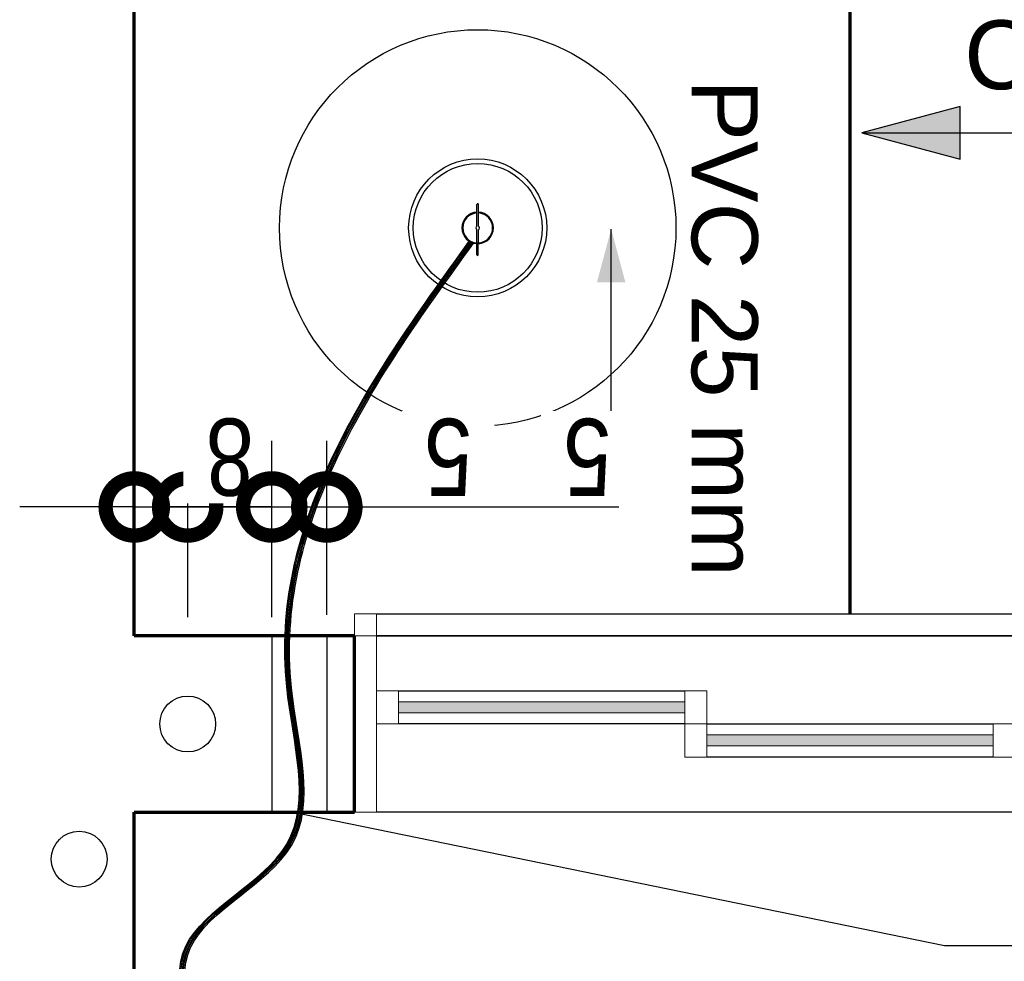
# Model space of a CAD drawing. Header units: millimetres. Extents: x -20654 to 2526, y -8238 to 977.
# Tile 80 of 219: x -10327.373 to -10326.479, y -4099.201 to -4098.345. Entities that reach past the tile are written whole.
import ezdxf

# ---------------------------------------------------------------- set-up
doc = ezdxf.new("R2010")
doc.units = ezdxf.units.MM
for name, color, linetype in [('01 CONTORNO_dwg', 252, 'Continuous'), ('CV-Condutos', 1, 'Continuous'), ('CV-Indicação coluna', 7, 'Continuous'), ('G-ANNO-TEXT', 7, 'Continuous'), ('G-IMPT', 8, 'Continuous'), ('P-PIPE-IDEN', 7, 'Continuous'), ('Simbolos', 7, 'Continuous')]:
    doc.layers.add(name, color=color, linetype=linetype)
doc.styles.add('Arial', font='arial.ttf', dxfattribs={"height": 100})
doc.styles.add('Arial_4', font='arial.ttf', dxfattribs={"width": 0.8, "height": 0.07})
doc.styles.add('Arial_5', font='arial.ttf', dxfattribs={"height": 0.0825})
doc.dimstyles.new('COTAS', dxfattribs={"dimscale": 0.3048, "dimtxt": 0.07, "dimasz": 0.341207, "dimexe": 0.19685, "dimexo": 0.0625, "dimgap": 0.032808, "dimtad": 3, "dimdec": 0, "dimlfac": 100, "dimzin": 0, "dimdsep": 46, "dimtxsty": 'Arial_4', "dimblk1": 'DOTSMALL', "dimblk2": 'DOTSMALL', "dimsah": 1, "dimcen": 0.09, "dimdle": 0.065617, "dimazin": 0, "dimtfac": 1, "dimtdec": 0, "dimtmove": 0, "dimatfit": 0, "dimfxl": 0.328084, "dimfxlon": 1, "dimtvp": 1, "dimtfill": 1, "dimtolj": 1, "dimtzin": 0, "dimarcsym": 2})

# ---------------------------------------------------------------- blocks, each defined once
blk = doc.blocks.new('_DotSmall')
at = {"color": 0, "linetype": 'ByBlock', "const_width": 0.5}
blk.add_lwpolyline([(-0.0625, 0, 1), (0.0625, 0, 1)], format="xyb", close=True, dxfattribs=at)
blk = doc.blocks.new('*D118')
at = {"color": 0, "lineweight": -2, "ltscale": 2, "transparency": 16777216}
for p, q in [((-10327.26889, -4098.88597), (-10327.26889, -4098.72794)), ((-10327.22036, -4098.88794), (-10327.22036, -4098.72794)), ((-10327.26889, -4098.78794), (-10327.37289, -4098.78794)), ((-10327.26889, -4098.78794), (-10327.22036, -4098.78794)), ((-10327.22036, -4098.78794), (-10326.95523, -4098.78794))]:
    blk.add_line(p, q, dxfattribs=at)
at = {"layer": 'Defpoints', "color": 0, "ltscale": 2, "transparency": 16777216}
for p in [(-10327.22036, -4098.78794), (-10327.26889, -4098.90502), (-10327.22036, -4098.98502)]:
    blk.add_point(p, dxfattribs=at)
at = {"color": 0, "lineweight": -2, "ltscale": 2, "transparency": 16777216, "xscale": 0.104, "yscale": 0.104, "zscale": 0.104}
blk.add_blockref('_DotSmall', (-10327.26889, -4098.78794), dxfattribs=at)
at = {"color": 0, "lineweight": -2, "ltscale": 2, "transparency": 16777216, "xscale": 0.104, "yscale": 0.104, "zscale": 0.104, "rotation": 180}
blk.add_blockref('_DotSmall', (-10327.22036, -4098.78794), dxfattribs=at)
at = {"color": 0, "ltscale": 2, "transparency": 16777216, "insert": (-10326.98379, -4098.74235), "char_height": 0.07, "attachment_point": 5, "rotation": 180, "style": 'Arial_4', "bg_fill": 3, "box_fill_scale": 1.1, "bg_fill_color": 256, "bg_fill_true_color": 13158600, "bg_fill_transparency": 0}
blk.add_mtext('\\A1;5', dxfattribs=at)
blk = doc.blocks.new('*D119')
at = {"color": 0, "lineweight": -2, "ltscale": 2, "transparency": 16777216}
for p, q in [((-10327.22036, -4098.88794), (-10327.22036, -4098.72794)), ((-10327.14402, -4098.88794), (-10327.14402, -4098.72794)), ((-10327.24036, -4098.78794), (-10327.12402, -4098.78794))]:
    blk.add_line(p, q, dxfattribs=at)
at = {"layer": 'Defpoints', "color": 0, "ltscale": 2, "transparency": 16777216}
for p in [(-10327.14402, -4098.78794), (-10327.22036, -4098.98502), (-10327.14402, -4098.98502)]:
    blk.add_point(p, dxfattribs=at)
at = {"color": 0, "lineweight": -2, "ltscale": 2, "transparency": 16777216, "xscale": 0.104, "yscale": 0.104, "zscale": 0.104, "rotation": 180}
blk.add_blockref('_DotSmall', (-10327.22036, -4098.78794), dxfattribs=at)
at = {"color": 0, "lineweight": -2, "ltscale": 2, "transparency": 16777216, "xscale": 0.104, "yscale": 0.104, "zscale": 0.104}
blk.add_blockref('_DotSmall', (-10327.14402, -4098.78794), dxfattribs=at)
at = {"color": 0, "ltscale": 2, "transparency": 16777216, "insert": (-10327.18219, -4098.7422), "char_height": 0.07, "attachment_point": 5, "rotation": 180, "style": 'Arial_4', "bg_fill": 3, "box_fill_scale": 1.1, "bg_fill_color": 256, "bg_fill_true_color": 13158600, "bg_fill_transparency": 0}
blk.add_mtext('\\A1;8', dxfattribs=at)
blk = doc.blocks.new('*D120')
at = {"color": 0, "lineweight": -2, "ltscale": 2, "transparency": 16777216}
for p, q in [((-10327.14402, -4098.88597), (-10327.14402, -4098.72794)), ((-10327.09402, -4098.88597), (-10327.09402, -4098.72794)), ((-10327.14402, -4098.78794), (-10327.24802, -4098.78794)), ((-10327.14402, -4098.78794), (-10327.09402, -4098.78794)), ((-10327.09402, -4098.78794), (-10326.82889, -4098.78794))]:
    blk.add_line(p, q, dxfattribs=at)
at = {"layer": 'Defpoints', "color": 0, "ltscale": 2, "transparency": 16777216}
for p in [(-10327.09402, -4098.78794), (-10327.14402, -4098.90502), (-10327.09402, -4098.90502)]:
    blk.add_point(p, dxfattribs=at)
at = {"color": 0, "lineweight": -2, "ltscale": 2, "transparency": 16777216, "xscale": 0.104, "yscale": 0.104, "zscale": 0.104}
blk.add_blockref('_DotSmall', (-10327.14402, -4098.78794), dxfattribs=at)
at = {"color": 0, "lineweight": -2, "ltscale": 2, "transparency": 16777216, "xscale": 0.104, "yscale": 0.104, "zscale": 0.104, "rotation": 180}
blk.add_blockref('_DotSmall', (-10327.09402, -4098.78794), dxfattribs=at)
at = {"color": 0, "ltscale": 2, "transparency": 16777216, "insert": (-10326.85746, -4098.74235), "char_height": 0.07, "attachment_point": 5, "rotation": 180, "style": 'Arial_4', "bg_fill": 3, "box_fill_scale": 1.1, "bg_fill_color": 256, "bg_fill_true_color": 13158600, "bg_fill_transparency": 0}
blk.add_mtext('\\A1;5', dxfattribs=at)
blk = doc.blocks.new('JANELAS')
at = {"layer": 'G-IMPT', "true_color": 0x939598}
for points in [[(-16277.24, -2335.13), (-16277.24, -2325.13), (-16537.24, -2325.13), (-16537.24, -2335.13)], [(-16127.24, -2365.13), (-15997.24, -2365.13), (-15997.24, -2355.13), (-16257.24, -2355.13), (-16257.24, -2365.13), (-16135.29, -2365.13)]]:
    blk.add_hatch(color=252, dxfattribs=at).paths.add_polyline_path(points, flags=0)
at = {"layer": 'G-IMPT', "color": 252, "lineweight": 20, "true_color": 0x939598}
for p, q in [((-16557.24, -2245.13), (-16577.24, -2245.13)), ((-16577.24, -2245.13), (-16577.24, -2265.13)), ((-16557.24, -2265.13), (-16557.24, -2245.13)), ((-16577.24, -2265.13), (-16557.24, -2265.13)), ((-16557.24, -2265.13), (-16577.24, -2265.13)), ((-16557.24, -2425.13), (-16557.24, -2265.13)), ((-16537.24, -2315.13), (-16557.24, -2315.13)), ((-16557.24, -2315.13), (-16557.24, -2345.13)), ((-16537.24, -2345.13), (-16537.24, -2315.13)), ((-16257.24, -2315.13), (-16277.24, -2315.13)), ((-16277.24, -2315.13), (-16277.24, -2345.13)), ((-16257.24, -2345.13), (-16257.24, -2315.13)), ((-16277.24, -2325.13), (-16537.24, -2325.13)), ((-16537.24, -2325.13), (-16537.24, -2335.13)), ((-16277.24, -2335.13), (-16277.24, -2325.13)), ((-16537.24, -2335.13), (-16277.24, -2335.13)), ((-16557.24, -2345.13), (-16537.24, -2345.13)), ((-16257.24, -2345.13), (-16277.24, -2345.13)), ((-16277.24, -2345.13), (-16277.24, -2375.13)), ((-16277.24, -2345.13), (-16257.24, -2345.13)), ((-16257.24, -2375.13), (-16257.24, -2345.13)), ((-15977.24, -2345.13), (-15997.24, -2345.13)), ((-15997.24, -2345.13), (-15997.24, -2375.13)), ((-15997.24, -2355.13), (-16257.24, -2355.13)), ((-16257.24, -2355.13), (-16257.24, -2365.13)), ((-15997.24, -2365.13), (-15997.24, -2355.13)), ((-16257.24, -2365.13), (-15997.24, -2365.13)), ((-16277.24, -2375.13), (-16257.24, -2375.13)), ((-15997.24, -2375.13), (-15977.24, -2375.13)), ((-16577.24, -2425.13), (-16557.24, -2425.13))]:
    blk.add_line(p, q, dxfattribs=at)
at = {"layer": 'G-IMPT', "color": 252, "true_color": 0x939598}
for p, q in [((-16557.24, -2245.13), (-15397.24, -2245.13)), ((-15397.24, -2265.13), (-16557.24, -2265.13)), ((-16557.24, -2265.13), (-15397.24, -2265.13)), ((-16537.24, -2315.13), (-16277.24, -2315.13)), ((-16277.24, -2345.13), (-16537.24, -2345.13)), ((-16257.24, -2345.13), (-15997.24, -2345.13)), ((-15997.24, -2375.13), (-16257.24, -2375.13)), ((-15397.24, -2425.13), (-16557.24, -2425.13))]:
    blk.add_line(p, q, dxfattribs=at)
blk = doc.blocks.new('terreo')
at = {"layer": '01 CONTORNO_dwg', "lineweight": 70}
for p, q in [((-16777.24, -2265.13), (-16777.24, -265.13)), ((-16127.24, -2245.13), (-16127.24, -1615.13)), ((-16577.24, -2265.13), (-16777.24, -2265.13)), ((-16577.24, -2425.13), (-16577.24, -2265.13)), ((-16777.24, -5225.13), (-16777.24, -2425.13)), ((-16777.24, -2425.13), (-16577.24, -2425.13))]:
    blk.add_line(p, q, dxfattribs=at)
at = {"layer": '01 CONTORNO_dwg'}
blk.add_blockref('JANELAS', (0, 0), dxfattribs=at)

msp = doc.modelspace()

# ---------------------------------------------------------------- hatches: boundary and pattern name
at = {"layer": 'CV-Indicação coluna'}
msp.add_hatch(color=256, dxfattribs=at).paths.add_polyline_path([(-10326.60837, -4098.44819), (-10326.51905, -4098.47212), (-10326.51905, -4098.42426)])
at = {"layer": 'P-PIPE-IDEN'}
msp.add_hatch(color=256, dxfattribs=at).paths.add_polyline_path([(-10326.83584, -4098.53566), (-10326.84878, -4098.58396), (-10326.8229, -4098.58396)])

# ---------------------------------------------------------------- linework, layer by layer
for p, q in [((-10326.60837, -4098.44819), (-10325.75634, -4098.44819)), ((-10327.12414, -4099.06502), (-10326.53333, -4099.18629)), ((-10326.53333, -4099.18629), (-10325.76083, -4099.18629))]:
    msp.add_line(p, q)
at = {"layer": 'CV-Condutos'}
for p, q in [((-10326.95777, -4098.53298), (-10326.95771, -4098.51335)), ((-10326.95643, -4098.53293), (-10326.95637, -4098.51336)), ((-10326.95785, -4098.55893), (-10326.95778, -4098.5361)), ((-10326.95651, -4098.55893), (-10326.95644, -4098.53616)), ((-10327.14402, -4098.90502), (-10327.14402, -4099.06502)), ((-10327.09402, -4098.90502), (-10327.09402, -4099.06502))]:
    msp.add_line(p, q, dxfattribs=at)
for radius in [0.18, 0.06269, 0.05846]:
    msp.add_circle((-10326.95704, -4098.53454), radius, dxfattribs=at)
for centre, radius, start, end in [((-10326.95704, -4098.51336), 0.000669, 359.82219, 179.82219), ((-10326.95704, -4098.53454), 0.01431, 92.7662, 266.87818), ((-10326.95704, -4098.53454), 0.01359, 92.92169, 266.72269), ((-10326.95704, -4098.53454), 0.01431, 272.23921, 87.40517), ((-10326.95704, -4098.53454), 0.01359, 272.36683, 87.27755), ((-10326.95704, -4098.53454), 0.00172, 115.07094, 244.57344), ((-10326.95704, -4098.53454), 0.00172, 290.3245, 69.31988), ((-10326.95718, -4098.55893), 0.000669, 179.82219, 359.82219)]:
    msp.add_arc(centre, radius, start, end, dxfattribs=at)
msp.add_spline([(-10327.192, -4099.316), (-10327.22205, -4099.18682), (-10327.13043, -4099.09417), (-10327.13043, -4098.95108), (-10327.09194, -4098.74915), (-10326.96465, -4098.54666)], degree=3, dxfattribs=at)
for points, knots in [([(-10327.19084, -4099.316), (-10327.2141, -4099.26895), (-10327.26023, -4099.17568), (-10327.09026, -4099.10427), (-10327.14929, -4098.92483), (-10327.09842, -4098.73329), (-10327.01089, -4098.61218), (-10326.96384, -4098.54713)], [0, 0, 0, 0, 0.1326305, 0.2629311, 0.406022, 0.6115899, 0.8501799, 0.8501799, 0.8501799, 0.8501799]), ([(-10327.18969, -4099.31657), (-10327.21296, -4099.26952), (-10327.25908, -4099.17625), (-10327.08911, -4099.10484), (-10327.14814, -4098.9254), (-10327.09728, -4098.73386), (-10327.00974, -4098.61274), (-10326.96268, -4098.54769)], [0, 0, 0, 0, 0.1326305, 0.2629311, 0.406022, 0.6115899, 0.8501975, 0.8501975, 0.8501975, 0.8501975]), ([(-10327.18883, -4099.31657), (-10327.2121, -4099.26952), (-10327.25822, -4099.17625), (-10327.08825, -4099.10484), (-10327.14728, -4098.9254), (-10327.09644, -4098.73396), (-10327.00901, -4098.61292), (-10326.96201, -4098.54796)], [0, 0, 0, 0, 0.1326305, 0.2629311, 0.406022, 0.6115899, 0.8498714, 0.8498714, 0.8498714, 0.8498714]), ([(-10327.18768, -4099.31714), (-10327.21095, -4099.27009), (-10327.25707, -4099.17682), (-10327.08711, -4099.10541), (-10327.14614, -4098.92597), (-10327.09528, -4098.73447), (-10327.00778, -4098.61338), (-10326.96074, -4098.54837)], [0, 0, 0, 0, 0.1326305, 0.2629311, 0.406022, 0.6115899, 0.8500783, 0.8500783, 0.8500783, 0.8500783])]:
    msp.add_open_spline(points, degree=3, knots=knots, dxfattribs=at)
at = {"layer": 'CV-Indicação coluna'}
for p, q in [((-10326.51905, -4098.42426), (-10326.60837, -4098.44819)), ((-10326.51905, -4098.47212), (-10326.51905, -4098.42426)), ((-10326.60837, -4098.44819), (-10326.51905, -4098.47212))]:
    msp.add_line(p, q, dxfattribs=at)
at = {"layer": 'P-PIPE-IDEN'}
msp.add_lwpolyline([(-10326.83584, -4098.73566), (-10326.83584, -4098.53566)], dxfattribs=at)
at = {"layer": 'Simbolos'}
for centre in [(-10327.22036, -4098.98502), (-10327.31889, -4099.10773)]:
    msp.add_circle(centre, 0.02535, dxfattribs=at)

# ---------------------------------------------------------------- texts
at = {"layer": 'G-ANNO-TEXT', "insert": (-10326.51537, -4098.34605), "char_height": 0.0625, "width": 0.9219406, "attachment_point": 1, "style": 'Arial'}
msp.add_mtext('CENTRAL DE GÁS', dxfattribs=at)
at = {"layer": 'P-PIPE-IDEN', "insert": (-10326.70276, -4098.39971), "char_height": 0.06, "width": 0.4919113, "attachment_point": 1, "rotation": 270, "style": 'Arial_5'}
msp.add_mtext('PVC 25 mm', dxfattribs=at)

# ---------------------------------------------------------------- next in the draw order: dimensions: what is measured, and where the dimension line sits
at = {"ltscale": 2}
dim = msp.add_linear_dim(base=(-10327.22036, -4098.78794), p1=(-10327.26889, -4098.90502), p2=(-10327.22036, -4098.98502), dimstyle='COTAS', override={"dimpost": '<>'}, dxfattribs=at)
dim.commit()
dim.dimension.update_dxf_attribs({"geometry": '*D118', "text_midpoint": (-10326.98379, -4098.74235)})

# ---------------------------------------------------------------- next in the draw order: dimensions: what is measured, and where the dimension line sits
dim = msp.add_linear_dim(base=(-10327.14402, -4098.78794), p1=(-10327.22036, -4098.98502), p2=(-10327.14402, -4098.98502), dimstyle='COTAS', override={"dimpost": '<>'}, dxfattribs=at)
dim.commit()
dim.dimension.update_dxf_attribs({"geometry": '*D119', "text_midpoint": (-10327.18219, -4098.7422)})

# ---------------------------------------------------------------- next in the draw order: dimensions: what is measured, and where the dimension line sits
dim = msp.add_linear_dim(base=(-10327.09402, -4098.78794), p1=(-10327.14402, -4098.90502), p2=(-10327.09402, -4098.90502), dimstyle='COTAS', override={"dimpost": '<>'}, dxfattribs=at)
dim.commit()
dim.dimension.update_dxf_attribs({"geometry": '*D120', "text_midpoint": (-10326.85746, -4098.74235)})

# ---------------------------------------------------------------- next in the draw order: block references
at = {"layer": '01 CONTORNO_dwg', "xscale": 0.001, "yscale": 0.001, "zscale": 0.001}
msp.add_blockref('terreo', (-10310.49166, -4096.63988), dxfattribs=at)

doc.saveas('drawing.dxf')
